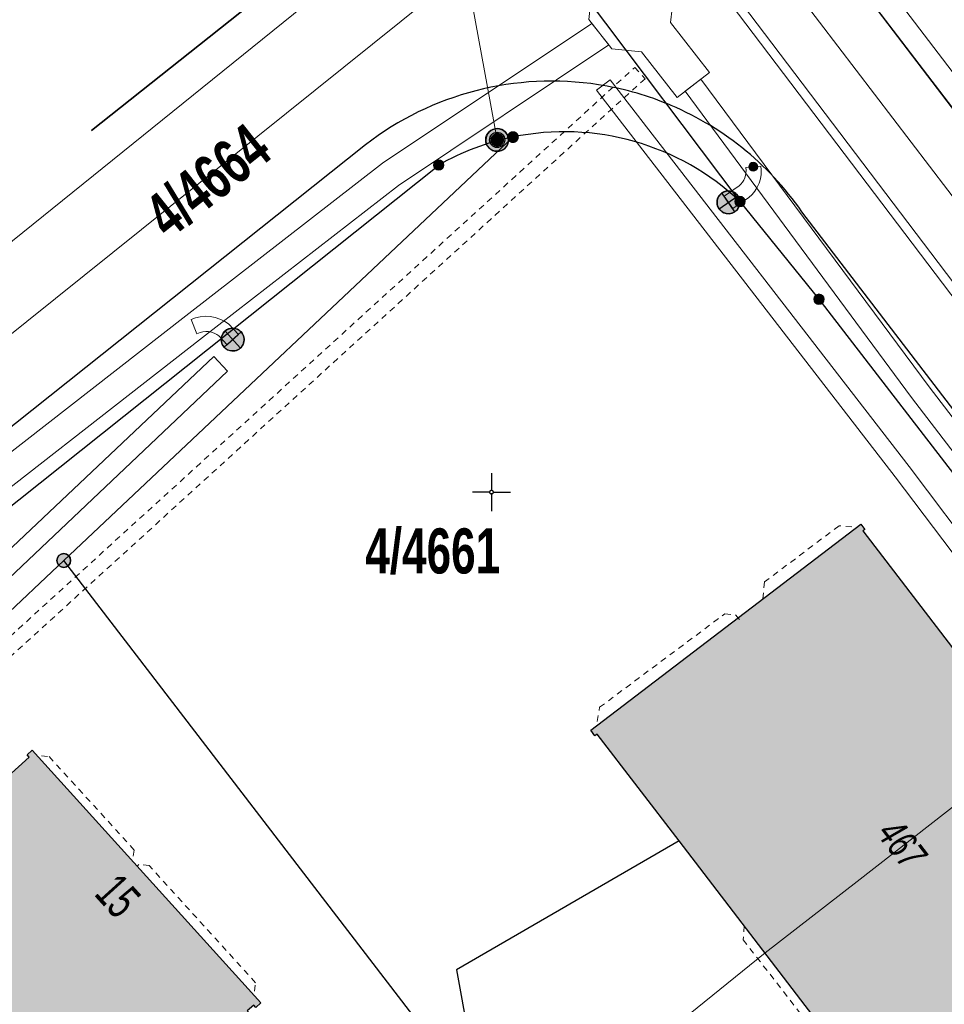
# Model space of a CAD drawing. Header units: metres. Extents: x 2695560 to 2696939, y 1260529 to 1262050.
# Tile 241 of 256: x 2695660 to 2695691, y 1261133 to 1261165. Entities that reach past the tile are written whole.
import ezdxf

# ---------------------------------------------------------------- set-up
doc = ezdxf.new("R2010")
doc.units = ezdxf.units.M
doc.linetypes.add('AUSGEZOGEN', pattern=[0])
doc.linetypes.add('VERDECKT2_S2', pattern=[0.36, 0.2, -0.16])
for name, color, linetype in [('XR$1$AV_Gebäudeflächen (BB)', 7, 'AUSGEZOGEN'), ('XR$1$AV_Grenzpunkte', 7, 'AUSGEZOGEN'), ('XR$1$AV_Grundstück-Nr.', 7, 'AUSGEZOGEN'), ('XR$1$AV_Haus-Nr.', 7, 'AUSGEZOGEN'), ('XR$1$AV_Koordinatennetzpunkte', 7, 'AUSGEZOGEN'), ('XR$1$AV_Linien (BB)', 7, 'AUSGEZOGEN'), ('XR$1$AV_Versicherung-Nr.', 7, 'AUSGEZOGEN'), ('XR$1$EW_LK_Knoten', 1, 'AUSGEZOGEN'), ('XR$1$Liegenschaftsgrenzen', 7, 'AUSGEZOGEN'), ('XR$1$PFAV', 255, 'AUSGEZOGEN'), ('XR$1$PFEW', 255, 'AUSGEZOGEN'), ('XR$1$PFWA', 255, 'AUSGEZOGEN'), ('XR$1$RAEW', 8, 'AUSGEZOGEN'), ('XR$1$WA_LK_Hydrant', 171, 'AUSGEZOGEN')]:
    doc.layers.add(name, color=color, linetype=linetype)
for name, color, linetype, lineweight in [('XR$2$ABW-Linie-R-ungenau', 4, 'VERDECKT2_S2', 18), ('XR$2$ABW-LinieFlaeche-R-genau', 4, 'AUSGEZOGEN', 18), ('XR$2$ELE-Flaeche-oberirdisch', 1, 'AUSGEZOGEN', 18), ('XR$2$ELE-LinieFlaeche-genau', 1, 'AUSGEZOGEN', 18), ('XR$2$ELE-LinieFlaeche-ungenau', 1, 'VERDECKT2_S2', 18), ('XR$2$KOM-Linie-U-genau', 91, 'AUSGEZOGEN', 18), ('XR$2$WAS-Linie-genau', 5, 'AUSGEZOGEN', 18), ('XR$2$WAS-Punkt', 5, 'AUSGEZOGEN', 18)]:
    doc.layers.add(name, color=color, linetype=linetype, lineweight=lineweight)
doc.styles.add('ARIAL', font='arial.ttf')

# ---------------------------------------------------------------- blocks, each defined once
blk = doc.blocks.new('COMPLEXOBJECT_227')
at = {"layer": 'XR$1$AV_Linien (BB)', "color": 7, "linetype": 'AUSGEZOGEN', "transparency": 33554687}
blk.add_lwpolyline([(5718.099, 11114.178), (5718.635, 11115.604), (5685.215, 11159.227)], dxfattribs=at)
blk.add_arc((5676.99, 11153.505), 10.02, 34.8276, 68.0029, dxfattribs=at)
blk = doc.blocks.new('COMPLEXOBJECT_386')
at = {"layer": 'XR$1$AV_Linien (BB)', "color": 7, "linetype": 'AUSGEZOGEN', "transparency": 33554687}
blk.add_line((5652.452, 11144.178), (5673.26, 11160.764), dxfattribs=at)
for centre, radius, start, end in [((5677.393, 11153.491), 8.366, 101.6483, 119.6076), ((5677.406, 11153.459), 8.4, 46.6141, 101.6917)]:
    blk.add_arc(centre, radius, start, end, dxfattribs=at)
blk = doc.blocks.new('COMPLEXOBJECT_432')
at = {"layer": 'XR$1$AV_Linien (BB)', "color": 7, "linetype": 'AUSGEZOGEN', "transparency": 33554687}
blk.add_line((5670.855, 11161.433), (5654.837, 11148.681), dxfattribs=at)
for centre, radius, start, end in [((5676.987, 11153.497), 10.029, 81.1968, 127.6936), ((5677, 11153.562), 9.963, 67.9301, 81.2107)]:
    blk.add_arc(centre, radius, start, end, dxfattribs=at)
blk = doc.blocks.new('COMPLEXOBJECT_1395')
at = {"layer": 'XR$1$Liegenschaftsgrenzen', "color": 7, "linetype": 'AUSGEZOGEN', "transparency": 33554687}
blk.add_line((5652.452, 11144.178), (5673.26, 11160.764), dxfattribs=at)
blk.add_arc((5677.393, 11153.491), 8.366, 101.6483, 119.6076, dxfattribs=at)
blk = doc.blocks.new('COMPLEXOBJECT_1396')
at = {"layer": 'XR$1$Liegenschaftsgrenzen', "color": 7, "linetype": 'AUSGEZOGEN', "transparency": 33554687}
blk.add_line((5661.836, 11161.898), (5669.517, 11168.005), dxfattribs=at)
blk.add_arc((5665.918, 11172.683), 5.902, 307.5695, 35.9043, dxfattribs=at)
blk = doc.blocks.new('BAV15')
at = {"layer": 'XR$1$PFAV', "transparency": 33554687}
blk.add_hatch(color=7, dxfattribs=at).paths.add_polyline_path([(0.5, 0), (0.49, 0.101), (0.459, 0.197), (0.41, 0.286), (0.344, 0.362), (0.264, 0.424), (0.174, 0.469), (0.076, 0.494), (-0.025, 0.499), (-0.125, 0.484), (-0.22, 0.449), (-0.306, 0.395), (-0.379, 0.326), (-0.437, 0.243), (-0.477, 0.15), (-0.497, 0.051), (-0.497, -0.051), (-0.477, -0.15), (-0.437, -0.243), (-0.379, -0.326), (-0.306, -0.395), (-0.22, -0.449), (-0.125, -0.484), (-0.025, -0.499), (0.076, -0.494), (0.174, -0.469), (0.264, -0.424), (0.344, -0.362), (0.41, -0.286), (0.459, -0.197), (0.49, -0.101)])
at = {"color": 7, "transparency": 33554687}
for start, end in [(90, 270), (270, 90)]:
    blk.add_arc((0, 0), 0.5, start, end, dxfattribs=at)
at = {"layer": 'XR$1$PFAV', "transparency": 33554687}
blk.add_circle((0, 0), 0.5, dxfattribs=at)
blk = doc.blocks.new('BWAV20')
at = {"true_color": 0x000000, "transparency": 33554687}
blk.add_hatch(color=18, dxfattribs=at).paths.add_polyline_path([(0.167, 0), (0.163, 0.034), (0.153, 0.066), (0.137, 0.095), (0.115, 0.121), (0.088, 0.141), (0.058, 0.156), (0.025, 0.165), (-0.008, 0.166), (-0.042, 0.161), (-0.073, 0.15), (-0.102, 0.132), (-0.126, 0.109), (-0.146, 0.081), (-0.159, 0.05), (-0.166, 0.017), (-0.166, -0.017), (-0.159, -0.05), (-0.146, -0.081), (-0.126, -0.109), (-0.102, -0.132), (-0.073, -0.15), (-0.042, -0.161), (-0.008, -0.166), (0.025, -0.165), (0.058, -0.156), (0.088, -0.141), (0.115, -0.121), (0.137, -0.095), (0.153, -0.066), (0.163, -0.034)])
at = {"layer": 'XR$1$PFAV', "transparency": 33554687}
blk.add_hatch(color=7, dxfattribs=at).paths.add_polyline_path([(0.5, 0), (0.49, 0.101), (0.459, 0.197), (0.41, 0.286), (0.344, 0.362), (0.264, 0.424), (0.174, 0.469), (0.076, 0.494), (-0.025, 0.499), (-0.125, 0.484), (-0.22, 0.449), (-0.306, 0.395), (-0.379, 0.326), (-0.437, 0.243), (-0.477, 0.15), (-0.497, 0.051), (-0.497, -0.051), (-0.477, -0.15), (-0.437, -0.243), (-0.379, -0.326), (-0.306, -0.395), (-0.22, -0.449), (-0.125, -0.484), (-0.025, -0.499), (0.076, -0.494), (0.174, -0.469), (0.264, -0.424), (0.344, -0.362), (0.41, -0.286), (0.459, -0.197), (0.49, -0.101)])
blk = doc.blocks.new('BAV2041')
at = {"color": 7, "transparency": 33554687}
for p, q in [((0, 0.5), (0, 0.05)), ((-0.05, 0), (-0.5, 0)), ((0.05, 0), (0.5, 0)), ((0, -0.05), (0, -0.5))]:
    blk.add_line(p, q, dxfattribs=at)
blk.add_circle((0, 0), 0.05, dxfattribs=at)
for start, end in [(90, 270), (270, 90)]:
    blk.add_arc((0, 0), 0.05, start, end, dxfattribs=at)
blk = doc.blocks.new('BWA2009')
at = {"true_color": 0x000000, "transparency": 33554687}
blk.add_hatch(color=18, dxfattribs=at).paths.add_polyline_path([(0.333, 0), (0.327, 0.067), (0.306, 0.131), (0.274, 0.19), (0.23, 0.242), (0.176, 0.283), (0.116, 0.313), (0.05, 0.329), (-0.017, 0.333), (-0.084, 0.323), (-0.147, 0.299), (-0.204, 0.264), (-0.253, 0.217), (-0.291, 0.162), (-0.318, 0.1), (-0.332, 0.034), (-0.332, -0.034), (-0.318, -0.1), (-0.291, -0.162), (-0.253, -0.217), (-0.204, -0.264), (-0.147, -0.299), (-0.084, -0.323), (-0.017, -0.333), (0.05, -0.329), (0.116, -0.313), (0.176, -0.283), (0.23, -0.242), (0.274, -0.19), (0.306, -0.131), (0.327, -0.067)])
at = {"layer": 'XR$1$PFWA', "transparency": 33554687}
blk.add_hatch(color=7, dxfattribs=at).paths.add_polyline_path([(0.5, 0), (0.49, 0.101), (0.459, 0.197), (0.41, 0.286), (0.344, 0.362), (0.264, 0.424), (0.174, 0.469), (0.076, 0.494), (-0.025, 0.499), (-0.125, 0.484), (-0.22, 0.449), (-0.306, 0.395), (-0.379, 0.326), (-0.437, 0.243), (-0.477, 0.15), (-0.497, 0.051), (-0.497, -0.051), (-0.477, -0.15), (-0.437, -0.243), (-0.379, -0.326), (-0.306, -0.395), (-0.22, -0.449), (-0.125, -0.484), (-0.025, -0.499), (0.076, -0.494), (0.174, -0.469), (0.264, -0.424), (0.344, -0.362), (0.41, -0.286), (0.459, -0.197), (0.49, -0.101)])
at = {"transparency": 33554687}
blk.add_circle((0, 0), 0.333, dxfattribs=at)
for start, end in [(90, 180), (0, 90), (180, 270), (270, 0)]:
    blk.add_arc((0, 0), 0.5, start, end, dxfattribs=at)
at = {"layer": 'XR$1$PFWA', "transparency": 33554687}
blk.add_circle((0, 0), 0.5, dxfattribs=at)
blk = doc.blocks.new('BEWLP2549_S')
at = {"layer": 'XR$1$PFEW', "transparency": 33554687}
blk.add_hatch(color=7, dxfattribs=at).paths.add_polyline_path([(0.5, 0), (0.49, 0.101), (0.459, 0.197), (0.41, 0.286), (0.344, 0.362), (0.264, 0.424), (0.174, 0.469), (0.076, 0.494), (-0.025, 0.499), (-0.125, 0.484), (-0.22, 0.449), (-0.306, 0.395), (-0.379, 0.326), (-0.437, 0.243), (-0.477, 0.15), (-0.497, 0.051), (-0.497, -0.051), (-0.477, -0.15), (-0.437, -0.243), (-0.379, -0.326), (-0.306, -0.395), (-0.22, -0.449), (-0.125, -0.484), (-0.025, -0.499), (0.076, -0.494), (0.174, -0.469), (0.264, -0.424), (0.344, -0.362), (0.41, -0.286), (0.459, -0.197), (0.49, -0.101)])
at = {"color": 1, "transparency": 33554687}
for p, q in [((0.354, -0.354), (-0.354, 0.354)), ((-0.354, -0.354), (0.354, 0.354))]:
    blk.add_line(p, q, dxfattribs=at)
for start, end in [(91.3809, 268.6191), (268.6191, 91.3809)]:
    blk.add_arc((0, 0), 0.5, start, end, dxfattribs=at)
at = {"layer": 'XR$1$PFEW', "transparency": 33554687}
blk.add_circle((0, 0), 0.5, dxfattribs=at)
blk = doc.blocks.new('BEW957')
at = {"layer": 'XR$1$RAEW', "transparency": 33554687}
blk.add_hatch(color=1, dxfattribs=at).paths.add_polyline_path([(-0.5, 0), (-0.5, -0.05), (-0.49, -0.1), (-0.48, -0.15), (-0.46, -0.2), (-0.44, -0.24), (-0.41, -0.29), (-0.38, -0.33), (-0.34, -0.36), (-0.31, -0.4), (-0.26, -0.42), (-0.22, -0.45), (-0.17, -0.47), (-0.13, -0.48), (-0.08, -0.49), (-0.03, -0.5), (0.03, -0.5), (0.08, -0.49), (0.13, -0.48), (0.17, -0.47), (0.22, -0.45), (0.26, -0.42), (0.31, -0.4), (0.34, -0.36), (0.38, -0.33), (0.41, -0.29), (0.44, -0.24), (0.46, -0.2), (0.48, -0.15), (0.49, -0.1), (0.5, -0.05), (0.5, 0), (0.5, 0.05), (0.49, 0.1), (0.48, 0.15), (0.46, 0.2), (0.44, 0.24), (0.41, 0.29), (0.38, 0.33), (0.34, 0.36), (0.31, 0.4), (0.26, 0.42), (0.22, 0.45), (0.17, 0.47), (0.13, 0.48), (0.08, 0.49), (0.03, 0.5), (-0.03, 0.5), (-0.08, 0.49), (-0.13, 0.48), (-0.17, 0.47), (-0.22, 0.45), (-0.26, 0.42), (-0.31, 0.4), (-0.34, 0.36), (-0.38, 0.33), (-0.41, 0.29), (-0.44, 0.24), (-0.46, 0.2), (-0.48, 0.15), (-0.49, 0.1), (-0.5, 0.05)])
at = {"color": 1, "transparency": 33554687}
for start, end in [(90, 180), (180, 270), (0, 90), (270, 0)]:
    blk.add_arc((0, 0), 0.5, start, end, dxfattribs=at)
at = {"layer": 'XR$1$RAEW', "color": 1, "transparency": 33554687}
blk.add_circle((0, 0), 0.5, dxfattribs=at)
blk = doc.blocks.new('WAS-OBERFLURHYDRANT')
at = {"layer": 'XR$2$WAS-Punkt', "linetype": 'AUSGEZOGEN', "transparency": 33554687}
blk.add_hatch(color=5, dxfattribs=at).paths.add_polyline_path([(0, -200), (20, -199), (40, -196), (60, -191), (79, -184), (97, -175), (114, -164), (130, -152), (145, -138), (158, -122), (170, -106), (180, -88), (188, -69), (194, -50), (198, -30), (200, -10), (200, 10), (198, 30), (194, 50), (188, 69), (180, 88), (170, 106), (158, 122), (145, 138), (130, 152), (114, 164), (97, 175), (79, 184), (60, 191), (40, 196), (20, 199), (0, 200), (-20, 199), (-40, 196), (-60, 191), (-79, 184), (-97, 175), (-114, 164), (-130, 152), (-145, 138), (-158, 122), (-170, 106), (-180, 88), (-188, 69), (-194, 50), (-198, 30), (-200, 10), (-200, -10), (-198, -30), (-194, -50), (-188, -69), (-180, -88), (-170, -106), (-158, -122), (-145, -138), (-130, -152), (-114, -164), (-97, -175), (-79, -184), (-60, -191), (-40, -196), (-20, -199)])
at = {"layer": 'XR$2$WAS-Punkt', "linetype": 'AUSGEZOGEN', "lineweight": 25, "transparency": 33554687}
for points in [[(-196, 39, 2500), (0, 0, 2500), (-200, 0, 2500)], [(-196, 39), (0, 0), (-200, 0)], [(-196, 39, 2500), (-196, 39), (-200, 0), (-200, 0, 2500)], [(-200, 0, 2500), (0, 0, 2500), (-196, -39, 2500)], [(-200, 0), (0, 0), (-196, -39)], [(-185, 77, 2500), (0, 0, 2500), (-196, 39, 2500)], [(-185, 77), (0, 0), (-196, 39)], [(-185, 77, 2500), (-185, 77), (-196, 39), (-196, 39, 2500)], [(-196, -39, 2500), (0, 0, 2500), (-185, -77, 2500)], [(-196, -39), (0, 0), (-185, -77)], [(-166, 111, 2500), (0, 0, 2500), (-185, 77, 2500)], [(-166, 111), (0, 0), (-185, 77)], [(-166, 111, 2500), (-166, 111), (-185, 77), (-185, 77, 2500)], [(-185, -77, 2500), (0, 0, 2500), (-166, -111, 2500)], [(-185, -77), (0, 0), (-166, -111)], [(-141, 141, 2500), (0, 0, 2500), (-166, 111, 2500)], [(-141, 141), (0, 0), (-166, 111)], [(-141, 141, 2500), (-141, 141), (-166, 111), (-166, 111, 2500)], [(-166, -111, 2500), (0, 0, 2500), (-141, -141, 2500)], [(-166, -111), (0, 0), (-141, -141)], [(-111, 166, 2500), (0, 0, 2500), (-141, 141, 2500)], [(-111, 166), (0, 0), (-141, 141)], [(-111, 166, 2500), (-111, 166), (-141, 141), (-141, 141, 2500)], [(-141, -141, 2500), (0, 0, 2500), (-111, -166, 2500)], [(-141, -141), (0, 0), (-111, -166)], [(-77, 185, 2500), (0, 0, 2500), (-111, 166, 2500)], [(-77, 185), (0, 0), (-111, 166)], [(-77, 185, 2500), (-77, 185), (-111, 166), (-111, 166, 2500)], [(-111, -166, 2500), (0, 0, 2500), (-77, -185, 2500)], [(-111, -166), (0, 0), (-77, -185)], [(-39, 196, 2500), (0, 0, 2500), (-77, 185, 2500)], [(-39, 196), (0, 0), (-77, 185)], [(-39, 196, 2500), (-39, 196), (-77, 185), (-77, 185, 2500)], [(-77, -185, 2500), (0, 0, 2500), (-39, -196, 2500)], [(-77, -185), (0, 0), (-39, -196)], [(0, 200, 2500), (0, 0, 2500), (-39, 196, 2500)], [(0, 200), (0, 0), (-39, 196)], [(0, 200, 2500), (0, 200), (-39, 196), (-39, 196, 2500)], [(-39, -196, 2500), (0, 0, 2500), (0, -200, 2500)], [(-39, -196), (0, 0), (0, -200)], [(39, 196, 2500), (0, 0, 2500), (0, 200, 2500)], [(39, 196), (0, 0), (0, 200)], [(39, 196, 2500), (39, 196), (0, 200), (0, 200, 2500)], [(77, 185, 2500), (0, 0, 2500), (39, 196, 2500)], [(77, 185), (0, 0), (39, 196)], [(111, 166, 2500), (0, 0, 2500), (77, 185, 2500)], [(111, 166), (0, 0), (77, 185)], [(141, 141, 2500), (0, 0, 2500), (111, 166, 2500)], [(141, 141), (0, 0), (111, 166)], [(166, 111, 2500), (0, 0, 2500), (141, 141, 2500)], [(166, 111), (0, 0), (141, 141)], [(185, 77, 2500), (0, 0, 2500), (166, 111, 2500)], [(185, 77), (0, 0), (166, 111)], [(196, 39, 2500), (0, 0, 2500), (185, 77, 2500)], [(196, 39), (0, 0), (185, 77)], [(200, 0, 2500), (0, 0, 2500), (196, 39, 2500)], [(200, 0), (0, 0), (196, 39)], [(0, -200, 2500), (0, 0, 2500), (39, -196, 2500)], [(39, -196, 2500), (0, 0, 2500), (77, -185, 2500)], [(77, -185, 2500), (0, 0, 2500), (111, -166, 2500)], [(111, -166, 2500), (0, 0, 2500), (141, -141, 2500)], [(141, -141, 2500), (0, 0, 2500), (166, -111, 2500)], [(166, -111, 2500), (0, 0, 2500), (185, -77, 2500)], [(185, -77, 2500), (0, 0, 2500), (196, -39, 2500)], [(196, -39, 2500), (0, 0, 2500), (200, 0, 2500)], [(0, -200), (0, 0), (39, -196)], [(39, -196), (0, 0), (77, -185)], [(77, -185), (0, 0), (111, -166)], [(111, -166), (0, 0), (141, -141)], [(141, -141), (0, 0), (166, -111)], [(166, -111), (0, 0), (185, -77)], [(185, -77), (0, 0), (196, -39)], [(196, -39), (0, 0), (200, 0)], [(77, 185, 2500), (77, 185), (39, 196), (39, 196, 2500)], [(111, 166, 2500), (111, 166), (77, 185), (77, 185, 2500)], [(141, 141, 2500), (141, 141), (111, 166), (111, 166, 2500)], [(166, 111, 2500), (166, 111), (141, 141), (141, 141, 2500)], [(185, 77, 2500), (185, 77), (166, 111), (166, 111, 2500)], [(196, 39, 2500), (196, 39), (185, 77), (185, 77, 2500)], [(200, 0, 2500), (200, 0), (196, 39), (196, 39, 2500)], [(-200, 0, 2500), (-200, 0), (-196, -39), (-196, -39, 2500)], [(-196, -39, 2500), (-196, -39), (-185, -77), (-185, -77, 2500)], [(-185, -77, 2500), (-185, -77), (-166, -111), (-166, -111, 2500)], [(-166, -111, 2500), (-166, -111), (-141, -141), (-141, -141, 2500)], [(-141, -141, 2500), (-141, -141), (-111, -166), (-111, -166, 2500)], [(-111, -166, 2500), (-111, -166), (-77, -185), (-77, -185, 2500)], [(-77, -185, 2500), (-77, -185), (-39, -196), (-39, -196, 2500)], [(-39, -196, 2500), (-39, -196), (0, -200), (0, -200, 2500)], [(0, -200, 2500), (0, -200), (39, -196), (39, -196, 2500)], [(39, -196, 2500), (39, -196), (77, -185), (77, -185, 2500)], [(77, -185, 2500), (77, -185), (111, -166), (111, -166, 2500)], [(111, -166, 2500), (111, -166), (141, -141), (141, -141, 2500)], [(141, -141, 2500), (141, -141), (166, -111), (166, -111, 2500)], [(166, -111, 2500), (166, -111), (185, -77), (185, -77, 2500)], [(185, -77, 2500), (185, -77), (196, -39), (196, -39, 2500)], [(196, -39, 2500), (196, -39), (200, 0), (200, 0, 2500)]]:
    blk.add_3dface(points, dxfattribs=at)

msp = doc.modelspace()

# ---------------------------------------------------------------- hatches: boundary and pattern name
at = {"layer": 'XR$1$AV_Gebäudeflächen (BB)', "true_color": 0xd2d2d2, "transparency": 33554687}
for points in [[(2695691.23, 1261126.47), (2695699.93, 1261133.17), (2695695.933, 1261138.423), (2695695.226, 1261137.882), (2695691.438, 1261142.826), (2695692.147, 1261143.371), (2695688.193, 1261148.532), (2695688.258, 1261148.581), (2695688.124, 1261148.756), (2695679.234, 1261141.97), (2695679.374, 1261141.787), (2695679.45, 1261141.845), (2695682.141, 1261138.333)], [(2695662.071, 1261127.463), (2695667.932, 1261132.734), (2695668.142, 1261132.922), (2695668.209, 1261132.848), (2695668.38, 1261133.002), (2695660.855, 1261141.317), (2695660.684, 1261141.163), (2695660.751, 1261141.088), (2695655.932, 1261136.732), (2695656.522, 1261136.079), (2695651.889, 1261131.89), (2695651.299, 1261132.543), (2695646.465, 1261128.173), (2695646.398, 1261128.247), (2695646.234, 1261128.099), (2695653.707, 1261119.807), (2695653.871, 1261119.954), (2695653.804, 1261120.029)]]:
    msp.add_hatch(color=254, dxfattribs=at).paths.add_polyline_path(points)

# ---------------------------------------------------------------- linework, layer by layer
at = {"layer": 'XR$1$AV_Linien (BB)', "color": 7, "linetype": 'AUSGEZOGEN', "transparency": 33554687}
for p, q in [((2695670.487, 1261167.815), (2695662.806, 1261161.708)), ((2695691.23, 1261126.47), (2695682.141, 1261138.333))]:
    msp.add_line(p, q, dxfattribs=at)
for points in [[(2695686.964, 1261167.921), (2695691.28, 1261162.26), (2695710.1, 1261137.59), (2695725.67, 1261117.18), (2695728.98, 1261112.91), (2695730.574, 1261110.819)], [(2695684.146, 1261159.373), (2695686.746, 1261156.158), (2695702.77, 1261135.37), (2695704.42, 1261133.21), (2695719.069, 1261113.988)], [(2695682.141, 1261138.333), (2695679.45, 1261141.845), (2695679.374, 1261141.787), (2695679.234, 1261141.97), (2695688.124, 1261148.756), (2695688.258, 1261148.581), (2695688.193, 1261148.532), (2695692.147, 1261143.371), (2695691.438, 1261142.826), (2695695.226, 1261137.882), (2695695.933, 1261138.423), (2695699.93, 1261133.17)], [(2695653.804, 1261120.029), (2695653.871, 1261119.954), (2695653.707, 1261119.807), (2695646.234, 1261128.099), (2695646.398, 1261128.247), (2695646.465, 1261128.173), (2695651.299, 1261132.543), (2695651.889, 1261131.89), (2695656.522, 1261136.079), (2695655.932, 1261136.732), (2695660.751, 1261141.088), (2695660.684, 1261141.163), (2695660.855, 1261141.317), (2695668.38, 1261133.002), (2695668.209, 1261132.848), (2695668.142, 1261132.922), (2695667.932, 1261132.734)], [(2695682.141, 1261138.333), (2695674.813, 1261134.085), (2695676.65, 1261123.988), (2695674.963, 1261122.792), (2695673.99, 1261123.87), (2695672.25, 1261127.57), (2695673.615, 1261128.201), (2695672.315, 1261132.625), (2695669.623, 1261131.116), (2695667.932, 1261132.734)]]:
    msp.add_lwpolyline(points, dxfattribs=at)
at = {"layer": 'XR$1$Liegenschaftsgrenzen', "color": 7, "linetype": 'AUSGEZOGEN', "transparency": 33554687}
for p, q in [((2695671.669, 1261175.954), (2695684.146, 1261159.373)), ((2695661.89, 1261147.56), (2695676.674, 1261161.494)), ((2695648.749, 1261135.163), (2695661.89, 1261147.56))]:
    msp.add_line(p, q, dxfattribs=at)
for points in [[(2695725.67, 1261117.18), (2695710.1, 1261137.59), (2695691.28, 1261162.26), (2695674.65, 1261184.074)], [(2695684.146, 1261159.373), (2695686.746, 1261156.158), (2695702.77, 1261135.37)], [(2695673.99, 1261123.87), (2695677.58, 1261127.12), (2695661.89, 1261147.56)]]:
    msp.add_lwpolyline(points, dxfattribs=at)
msp.add_arc((2695678.376, 1261153.269), 8.4, 46.6141, 101.6917, dxfattribs=at)
at = {"layer": 'XR$2$ABW-Linie-R-ungenau', "linetype": 'VERDECKT2_S2', "transparency": 33554687}
for points in [[(2695687.827, 1261148.662), (2695687.407, 1261148.702), (2695684.959, 1261146.856), (2695684.884, 1261146.189)], [(2695679.445, 1261142.262), (2695679.526, 1261142.727), (2695683.645, 1261145.8), (2695684.002, 1261145.772), (2695684.197, 1261145.548)], [(2695661.158, 1261141.131), (2695661.411, 1261141.105), (2695664.208, 1261138.03), (2695664.157, 1261137.673)], [(2695668.171, 1261133.383), (2695668.201, 1261133.661), (2695664.705, 1261137.516), (2695664.366, 1261137.555), (2695664.31, 1261137.503)], [(2695684.288, 1261135.534), (2695684.254, 1261135.078), (2695687.178, 1261131.298), (2695687.161, 1261131.046)]]:
    msp.add_lwpolyline(points, dxfattribs=at)
at = {"layer": 'XR$2$ABW-LinieFlaeche-R-genau', "linetype": 'AUSGEZOGEN', "transparency": 33554687}
msp.add_lwpolyline([(2695661.338, 1261196.061), (2695717.044, 1261122.592), (2695716.804, 1261122.41), (2695661.098, 1261195.879), (2695661.338, 1261196.061)], close=True, dxfattribs=at)
at = {"layer": 'XR$2$ELE-Flaeche-oberirdisch', "transparency": 33554687}
for points in [[(2695681.144, 1261167.252), (2695680.236, 1261167.347), (2695678.841, 1261169.135), (2695677.784, 1261168.31), (2695679.282, 1261166.39), (2695679.175, 1261165.365), (2695679.928, 1261164.4), (2695680.909, 1261164.305), (2695682.083, 1261162.8), (2695683.14, 1261163.624), (2695681.862, 1261165.262), (2695681.97, 1261166.193), (2695681.144, 1261167.252)], [(2695679.274, 1261165.238), (2695672.386, 1261160.635), (2695665.904, 1261155.61), (2695656.749, 1261148.479), (2695657.303, 1261147.769), (2695666.456, 1261154.9), (2695672.912, 1261159.905), (2695679.828, 1261164.528), (2695679.274, 1261165.238)], [(2695679.874, 1261163.383), (2695679.423, 1261163.034), (2695689.257, 1261150.31), (2695701.189, 1261134.534), (2695723.798, 1261104.882), (2695740.044, 1261083.681), (2695740.442, 1261083.986), (2695724.196, 1261105.186), (2695701.617, 1261134.854), (2695689.712, 1261150.654), (2695679.874, 1261163.383)], [(2695651.564, 1261139.849), (2695652.038, 1261139.353), (2695667.282, 1261153.794), (2695666.826, 1261154.275), (2695651.564, 1261139.849)]]:
    msp.add_lwpolyline(points, close=True, dxfattribs=at)
msp.add_lwpolyline([(2695716.33, 1261119.403), (2695690.375, 1261153.278), (2695682.854, 1261163.401), (2695682.854, 1261163.401), (2695682.342, 1261163.001), (2695689.79, 1261152.923), (2695715.806, 1261118.975)], dxfattribs=at)
at = {"layer": 'XR$2$ELE-LinieFlaeche-genau', "linetype": 'AUSGEZOGEN', "transparency": 33554687}
for points in [[(2695683.63, 1261159.554), (2695684.121, 1261159.891), (2695684.178, 1261159.945), (2695684.229, 1261160.009), (2695684.272, 1261160.079), (2695684.306, 1261160.155), (2695684.33, 1261160.233), (2695684.344, 1261160.314), (2695684.347, 1261160.396), (2695684.337, 1261160.494), (2695684.835, 1261160.542), (2695684.847, 1261160.412), (2695684.842, 1261160.264), (2695684.818, 1261160.119), (2695684.776, 1261159.979), (2695684.716, 1261159.845), (2695684.639, 1261159.719), (2695684.546, 1261159.605), (2695684.437, 1261159.501), (2695683.912, 1261159.142), (2695683.63, 1261159.554)], [(2695667.273, 1261154.658), (2695666.996, 1261154.953), (2695666.925, 1261155.001), (2695666.84, 1261155.043), (2695666.75, 1261155.073), (2695666.656, 1261155.091), (2695666.563, 1261155.095), (2695666.469, 1261155.086), (2695666.376, 1261155.064), (2695666.272, 1261155.023), (2695666.088, 1261155.487), (2695666.226, 1261155.542), (2695666.385, 1261155.58), (2695666.549, 1261155.597), (2695666.714, 1261155.589), (2695666.876, 1261155.559), (2695667.032, 1261155.507), (2695667.179, 1261155.433), (2695667.322, 1261155.335), (2695667.637, 1261155), (2695667.273, 1261154.658)]]:
    msp.add_lwpolyline(points, close=True, dxfattribs=at)
at = {"layer": 'XR$2$ELE-LinieFlaeche-ungenau', "linetype": 'VERDECKT2_S2', "transparency": 33554687}
msp.add_lwpolyline([(2695653.475, 1261138.999), (2695680.685, 1261163.787), (2695681.021, 1261163.417), (2695653.811, 1261138.629), (2695653.475, 1261138.999)], close=True, dxfattribs=at)
at = {"layer": 'XR$2$KOM-Linie-U-genau', "linetype": 'AUSGEZOGEN', "transparency": 33554687}
for p, q in [((2695687.04, 1261169.021), (2695705.695, 1261144.504)), ((2695688.005, 1261136.996), (2695691.999, 1261140.11)), ((2695684.971, 1261134.644), (2695688.005, 1261136.996)), ((2695660.948, 1261115.252), (2695684.971, 1261134.644))]:
    msp.add_line(p, q, dxfattribs=at)
msp.add_lwpolyline([(2695640.107, 1261141.879), (2695675.696, 1261170.584), (2695682.087, 1261175.559)], dxfattribs=at)
at = {"layer": 'XR$2$WAS-Linie-genau', "linetype": 'AUSGEZOGEN', "transparency": 33554687}
for p, q in [((2695682.162, 1261171.306), (2695703.336, 1261143.553)), ((2695648.344, 1261145.546), (2695674.926, 1261166.861))]:
    msp.add_line(p, q, dxfattribs=at)
msp.add_lwpolyline([(2695675.106, 1261166.636), (2695675.222, 1261166.492), (2695676.158, 1261161.401)], dxfattribs=at)

# ---------------------------------------------------------------- block references
at = {"layer": 'XR$1$AV_Grenzpunkte', "color": 7, "linetype": 'AUSGEZOGEN', "lineweight": -3, "transparency": 33554687}
for name, p, xscale, yscale in [('BWAV20', (2695676.674, 1261161.494), 0.3899999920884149, 0.3899999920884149), ('BAV15', (2695674.23, 1261160.574), 0.3249999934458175, 0.3249999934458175), ('BAV15', (2695684.146, 1261159.373), 0.3249999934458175, 0.3249999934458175), ('BAV15', (2695686.746, 1261156.158), 0.3249999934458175, 0.3249999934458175), ('BAV15', (2695661.89, 1261147.56), 0.4549999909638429, 0.4549999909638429)]:
    msp.add_blockref(name, p, dxfattribs=dict(at, xscale=xscale, yscale=yscale))
at = {"layer": 'XR$1$AV_Koordinatennetzpunkte', "color": 7, "linetype": 'AUSGEZOGEN', "lineweight": -3, "transparency": 33554687, "xscale": 1.25, "yscale": 1.25}
msp.add_blockref('BAV2041', (2695675.97, 1261149.81), dxfattribs=at)
at = {"layer": 'XR$1$AV_Linien (BB)', "color": 7, "linetype": 'AUSGEZOGEN', "lineweight": -3, "transparency": 33554687}
for name in ['COMPLEXOBJECT_432', 'COMPLEXOBJECT_227', 'COMPLEXOBJECT_386']:
    msp.add_blockref(name, (2690000.97, 1249999.81), dxfattribs=at)
at = {"layer": 'XR$1$EW_LK_Knoten', "color": 1, "linetype": 'AUSGEZOGEN', "lineweight": -3, "transparency": 33554687, "xscale": 0.2749999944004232, "yscale": 0.2749999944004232}
msp.add_blockref('BEW957', (2695684.582, 1261160.518), dxfattribs=at)
at = {"layer": 'XR$1$EW_LK_Knoten', "color": 1, "linetype": 'AUSGEZOGEN', "lineweight": -3, "transparency": 33554687}
for p, xscale, yscale, rotation in [((2695683.767, 1261159.348), 0.7499999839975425, 0.7499999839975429, 349.5159), ((2695667.451, 1261154.829), 0.749999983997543, 0.749999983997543, 357.4566)]:
    msp.add_blockref('BEWLP2549_S', p, dxfattribs=dict(at, xscale=xscale, yscale=yscale, rotation=rotation))
at = {"layer": 'XR$1$Liegenschaftsgrenzen', "color": 7, "linetype": 'AUSGEZOGEN', "lineweight": -3, "transparency": 33554687}
for name in ['COMPLEXOBJECT_1396', 'COMPLEXOBJECT_1395']:
    msp.add_blockref(name, (2690000.97, 1249999.81), dxfattribs=at)
at = {"layer": 'XR$1$WA_LK_Hydrant', "color": 171, "linetype": 'AUSGEZOGEN', "lineweight": -3, "transparency": 33554687, "xscale": 0.7499999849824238, "yscale": 0.7499999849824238, "rotation": 280.4184570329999}
msp.add_blockref('BWA2009', (2695676.154, 1261161.401), dxfattribs=at)
at = {"layer": 'XR$2$WAS-Punkt', "color": 5, "linetype": 'AUSGEZOGEN', "lineweight": 18, "transparency": 33554687, "xscale": 0.0009999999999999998, "yscale": 0.0009999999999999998, "zscale": 0.001, "rotation": 190.4999999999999}
msp.add_blockref('WAS-OBERFLURHYDRANT', (2695676.158, 1261161.401), dxfattribs=at)

# ---------------------------------------------------------------- texts
at = {"layer": 'XR$1$AV_Grundstück-Nr.', "color": 7, "transparency": 33554687, "insert": (2695666.635, 1261160.04), "char_height": 1.48491, "width": 4.99135, "attachment_point": 5, "rotation": 38.5587, "style": 'ARIAL'}
msp.add_mtext('\\A1;{\\fArial|i0|b1;\\H1.484908;\\W0.700000;\\C7;4/4664}\\P', dxfattribs=at)
at = {"layer": 'XR$1$AV_Grundstück-Nr.', "color": 7, "transparency": 33554687, "insert": (2695674.034, 1261147.852), "char_height": 1.48491, "width": 4.98214, "attachment_point": 5, "style": 'ARIAL'}
msp.add_mtext('\\A1;{\\fArial|i0|b1;\\H1.484908;\\W0.700000;\\C7;4/4661}\\P', dxfattribs=at)
at = {"layer": 'XR$1$AV_Haus-Nr.', "color": 7, "transparency": 33554687, "insert": (2695664.109, 1261136.917), "char_height": 1.1621, "width": 1.59081, "attachment_point": 2, "rotation": 312.1452, "style": 'ARIAL'}
msp.add_mtext('\\W0.64;15', dxfattribs=at)
at = {"layer": 'XR$1$AV_Versicherung-Nr.', "color": 7, "transparency": 33554687, "insert": (2695689.477, 1261138.227), "char_height": 0.96842, "width": 1.93301, "attachment_point": 5, "rotation": 307.4589, "style": 'ARIAL'}
msp.add_mtext('\\A1;{\\fArial|i1|b0;\\H0.968418;\\W0.700000;\\C7;467}\\P', dxfattribs=at)

doc.saveas('drawing.dxf')
